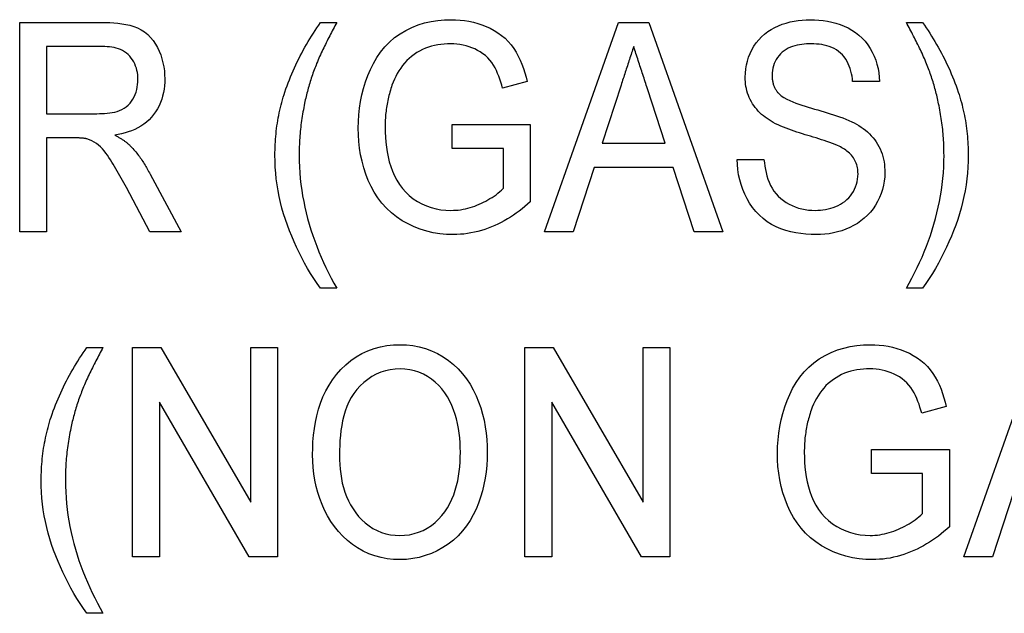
# Model space of a CAD drawing. Header units: millimetres. Extents: x 44 to 3730, y 84 to 339.
# Tile 11 of 15: x 337.18 to 344.23, y 321.34 to 325.59. Entities that reach past the tile are written whole.
import ezdxf

# ---------------------------------------------------------------- set-up
doc = ezdxf.new("R2010")
doc.units = ezdxf.units.MM
doc.layers.add('DETAIL', color=2, linetype='Continuous')

msp = doc.modelspace()

# ---------------------------------------------------------------- linework, layer by layer
at = {"layer": 'DETAIL'}
for p, q in [((337.1833, 325.5709), (337.7701, 325.5709)), ((337.1833, 324.0709), (337.1833, 325.5709)), ((339.3371, 325.5709), (339.4525, 325.5709)), ((340.9402, 324.0709), (341.4699, 325.5709)), ((341.4699, 325.5709), (341.6857, 325.5709)), ((341.6857, 325.5709), (342.2151, 324.0709)), ((343.5294, 325.5709), (343.6448, 325.5709)), ((337.3756, 325.3978), (337.3756, 324.917)), ((337.777, 325.3978), (337.3756, 325.3978)), ((340.8149, 325.1481), (340.6388, 325.0994)), ((343.3371, 325.1478), (343.1448, 325.1478)), ((341.4874, 325.122), (341.3519, 324.7055)), ((341.8032, 324.7055), (341.6761, 325.0958)), ((337.3756, 324.917), (337.7365, 324.917)), ((340.2794, 324.8401), (340.8371, 324.8401)), ((340.2794, 324.667), (340.2794, 324.8401)), ((340.8371, 324.8401), (340.8371, 324.2851)), ((337.5703, 324.744), (337.3756, 324.744)), ((337.3756, 324.744), (337.3756, 324.0709)), ((340.6448, 324.667), (340.2794, 324.667)), ((340.6448, 324.3828), (340.6448, 324.667)), ((341.3519, 324.7055), (341.8032, 324.7055)), ((342.3179, 324.5901), (342.5102, 324.5901)), ((341.2954, 324.5324), (341.1448, 324.0709)), ((341.8597, 324.5324), (341.2954, 324.5324)), ((342.0102, 324.0709), (341.8597, 324.5324)), ((338.1163, 324.4849), (338.338, 324.0709)), ((338.1145, 324.0709), (337.9468, 324.3876)), ((337.3756, 324.0709), (337.1833, 324.0709)), ((338.338, 324.0709), (338.1145, 324.0709)), ((341.1448, 324.0709), (340.9402, 324.0709)), ((342.2151, 324.0709), (342.0102, 324.0709)), ((339.4525, 323.667), (339.3371, 323.667)), ((343.6448, 323.667), (343.5294, 323.667)), ((337.664, 323.244), (337.7794, 323.244)), ((337.991, 323.244), (338.1941, 323.244)), ((337.991, 321.744), (337.991, 323.244)), ((338.1941, 323.244), (338.8371, 322.1367)), ((338.8371, 322.1367), (338.8371, 323.244)), ((338.8371, 323.244), (339.0294, 323.244)), ((339.0294, 323.244), (339.0294, 321.744)), ((340.7987, 323.244), (341.0018, 323.244)), ((340.7987, 321.744), (340.7987, 323.244)), ((341.0018, 323.244), (341.6448, 322.1367)), ((341.6448, 322.1367), (341.6448, 323.244)), ((341.6448, 323.244), (341.8371, 323.244)), ((341.8371, 323.244), (341.8371, 321.744)), ((343.9402, 321.744), (344.4699, 323.244)), ((338.8263, 321.744), (338.1833, 322.8515)), ((338.1833, 322.8515), (338.1833, 321.744)), ((341.634, 321.744), (340.991, 322.8515)), ((340.991, 322.8515), (340.991, 321.744)), ((343.8149, 322.8212), (343.6388, 322.7725)), ((343.2794, 322.5132), (343.8371, 322.5132)), ((343.2794, 322.3401), (343.2794, 322.5132)), ((343.8371, 322.5132), (343.8371, 321.9582)), ((343.6448, 322.3401), (343.2794, 322.3401)), ((343.6448, 322.0559), (343.6448, 322.3401)), ((344.2954, 322.2055), (344.1448, 321.744)), ((338.1833, 321.744), (337.991, 321.744)), ((339.0294, 321.744), (338.8263, 321.744)), ((340.991, 321.744), (340.7987, 321.744)), ((341.8371, 321.744), (341.634, 321.744)), ((344.1448, 321.744), (343.9402, 321.744)), ((337.7794, 321.3401), (337.664, 321.3401))]:
    msp.add_line(p, q, dxfattribs=at)
at = {"layer": 'DETAIL', "flags": 128}
for points in [[(337.7701, 325.5709), (337.7992, 325.5705), (337.8283, 325.5697), (337.8573, 325.5679), (337.8862, 325.5651), (337.9151, 325.5616), (337.9437, 325.5566), (337.972, 325.5501), (337.9999, 325.5418), (338.027, 325.5313), (338.0529, 325.5182), (338.0771, 325.502), (338.0994, 325.4834), (338.1196, 325.4625), (338.1381, 325.44), (338.1544, 325.4159), (338.1688, 325.3907), (338.1815, 325.3645), (338.1924, 325.3376), (338.2015, 325.31), (338.2089, 325.2818), (338.2147, 325.2533), (338.2186, 325.2245), (338.2207, 325.1955), (338.2217, 325.1664)], [(339.0811, 325.0718), (339.0888, 325.0939), (339.0967, 325.116), (339.1048, 325.138), (339.1132, 325.1599), (339.1219, 325.1817), (339.1309, 325.2034), (339.1402, 325.2249), (339.1498, 325.2463), (339.1597, 325.2676), (339.1699, 325.2887), (339.1804, 325.3096), (339.1911, 325.3305), (339.202, 325.3513), (339.2131, 325.3719), (339.2245, 325.3924), (339.2362, 325.4128), (339.2481, 325.433), (339.2603, 325.453), (339.2726, 325.473), (339.2851, 325.4928), (339.2979, 325.5125), (339.3108, 325.532), (339.3239, 325.5515), (339.3371, 325.5709)], [(339.4525, 325.5709), (339.4461, 325.5588), (339.4397, 325.5468), (339.4334, 325.5347), (339.427, 325.5226), (339.4207, 325.5105), (339.4145, 325.4983), (339.4082, 325.4862), (339.402, 325.4741), (339.3957, 325.4619), (339.3895, 325.4498), (339.3833, 325.4376), (339.3772, 325.4254), (339.3712, 325.4131), (339.3653, 325.4008), (339.3593, 325.3886), (339.3534, 325.3763), (339.3475, 325.364), (339.3416, 325.3517), (339.3357, 325.3393), (339.33, 325.3269), (339.3245, 325.3144), (339.3191, 325.3019), (339.3138, 325.2893), (339.3086, 325.2767)], [(339.6064, 324.8137), (339.6073, 324.8617), (339.6105, 324.9097), (339.6157, 324.9574), (339.623, 325.0049), (339.6326, 325.052), (339.6446, 325.0985), (339.6589, 325.1444), (339.6753, 325.1896), (339.694, 325.2339), (339.7152, 325.277), (339.7394, 325.3185), (339.7667, 325.3581), (339.7969, 325.3954), (339.8302, 325.43), (339.8666, 325.4614), (339.9058, 325.4893), (339.9472, 325.5136), (339.9904, 325.5346), (340.0352, 325.5522), (340.0811, 325.5664), (340.128, 325.577), (340.1754, 325.5844), (340.2233, 325.5887), (340.2713, 325.5901)], [(340.2713, 325.5901), (340.3034, 325.5892), (340.3354, 325.5873), (340.3672, 325.5839), (340.3989, 325.5787), (340.4302, 325.5721), (340.4612, 325.5639), (340.4917, 325.554), (340.5216, 325.5423), (340.5507, 325.5289), (340.5789, 325.5137), (340.6061, 325.4967), (340.6322, 325.478), (340.6567, 325.4573), (340.6795, 325.4348), (340.7005, 325.4105), (340.7194, 325.3846), (340.7363, 325.3574), (340.7517, 325.3292), (340.7655, 325.3003), (340.7779, 325.2708), (340.7889, 325.2407), (340.7985, 325.2101), (340.807, 325.1792), (340.8149, 325.1481)], [(342.3756, 325.1794), (342.3769, 325.2084), (342.3795, 325.2373), (342.3843, 325.266), (342.3912, 325.2942), (342.4002, 325.3218), (342.411, 325.3488), (342.4237, 325.3749), (342.4382, 325.4002), (342.4544, 325.4242), (342.4726, 325.4469), (342.4926, 325.468), (342.5143, 325.4873), (342.5375, 325.5048), (342.562, 325.5204), (342.5876, 325.5342), (342.614, 325.5464), (342.6411, 325.557), (342.6687, 325.5661), (342.6967, 325.5737), (342.7251, 325.5798), (342.7538, 325.5844), (342.7827, 325.5874), (342.8117, 325.5891), (342.8407, 325.5901)], [(342.8407, 325.5901), (342.8719, 325.5892), (342.9029, 325.5875), (342.9339, 325.5844), (342.9647, 325.5796), (342.9952, 325.5733), (343.0253, 325.5654), (343.0549, 325.5558), (343.0839, 325.5444), (343.1121, 325.5311), (343.1393, 325.5159), (343.1653, 325.4988), (343.1898, 325.4796), (343.2128, 325.4586), (343.2339, 325.4357), (343.253, 325.411), (343.27, 325.385), (343.2852, 325.3578), (343.2984, 325.3295), (343.3095, 325.3005), (343.3187, 325.2707), (343.3262, 325.2405), (343.3316, 325.2098), (343.335, 325.1789), (343.3371, 325.1478)], [(343.6743, 325.2737), (343.6691, 325.2865), (343.6637, 325.2992), (343.6582, 325.3118), (343.6526, 325.3244), (343.6469, 325.337), (343.6412, 325.3495), (343.6354, 325.362), (343.6294, 325.3744), (343.6234, 325.3868), (343.6173, 325.3992), (343.6113, 325.4115), (343.6052, 325.4239), (343.599, 325.4362), (343.5928, 325.4485), (343.5866, 325.4608), (343.5803, 325.4731), (343.574, 325.4854), (343.5678, 325.4976), (343.5615, 325.5099), (343.5551, 325.5221), (343.5488, 325.5343), (343.5423, 325.5465), (343.5359, 325.5587), (343.5294, 325.5709)], [(343.6448, 325.5709), (343.658, 325.5515), (343.6711, 325.532), (343.6841, 325.5125), (343.6968, 325.4928), (343.7094, 325.473), (343.7217, 325.453), (343.7338, 325.433), (343.7457, 325.4128), (343.7574, 325.3924), (343.7688, 325.3719), (343.78, 325.3513), (343.7909, 325.3305), (343.8015, 325.3096), (343.812, 325.2887), (343.8222, 325.2676), (343.8321, 325.2463), (343.8417, 325.2249), (343.851, 325.2034), (343.86, 325.1817), (343.8688, 325.1599), (343.8772, 325.138), (343.8853, 325.116), (343.8931, 325.0939), (343.9008, 325.0718)], [(338.0294, 325.1619), (338.029, 325.1783), (338.0278, 325.1946), (338.0256, 325.2109), (338.0227, 325.227), (338.0185, 325.2428), (338.0131, 325.2583), (338.007, 325.2735), (337.9997, 325.2882), (337.9912, 325.3022), (337.9818, 325.3156), (337.9715, 325.3283), (337.9601, 325.3402), (337.9477, 325.3509), (337.9343, 325.3603), (337.9202, 325.3686), (337.9054, 325.3756), (337.89, 325.3814), (337.8744, 325.3862), (337.8584, 325.39), (337.8423, 325.3929), (337.8261, 325.3952), (337.8098, 325.3968), (337.7934, 325.3976), (337.777, 325.3978)], [(340.2674, 325.417), (340.2444, 325.4163), (340.2214, 325.4151), (340.1985, 325.4131), (340.1757, 325.4099), (340.1531, 325.4057), (340.1308, 325.4002), (340.1088, 325.3934), (340.0872, 325.3853), (340.0661, 325.376), (340.0457, 325.3655), (340.0258, 325.354), (340.0065, 325.3414), (339.988, 325.3277), (339.9704, 325.3129), (339.9538, 325.2969), (339.9384, 325.2798), (339.924, 325.2619), (339.9105, 325.2432), (339.8978, 325.224), (339.8859, 325.2043), (339.875, 325.1841), (339.865, 325.1634), (339.856, 325.1422), (339.8476, 325.1208)], [(340.6388, 325.0994), (340.6329, 325.121), (340.6267, 325.1424), (340.6198, 325.1636), (340.6123, 325.1846), (340.6041, 325.2054), (340.5951, 325.2259), (340.5852, 325.2458), (340.5741, 325.2652), (340.5616, 325.2838), (340.5478, 325.3013), (340.5326, 325.3176), (340.516, 325.3327), (340.4985, 325.3465), (340.48, 325.3591), (340.4607, 325.3703), (340.4408, 325.3803), (340.4203, 325.3891), (340.3993, 325.3967), (340.3779, 325.4031), (340.3562, 325.4083), (340.3342, 325.4123), (340.312, 325.4149), (340.2897, 325.4163), (340.2674, 325.417)], [(341.5775, 325.3978), (341.5737, 325.3863), (341.57, 325.3748), (341.5662, 325.3633), (341.5624, 325.3519), (341.5586, 325.3404), (341.5549, 325.3289), (341.5511, 325.3174), (341.5473, 325.3059), (341.5435, 325.2944), (341.5398, 325.2829), (341.536, 325.2714), (341.5323, 325.2599), (341.5285, 325.2484), (341.5248, 325.2369), (341.521, 325.2255), (341.5173, 325.214), (341.5135, 325.2025), (341.5098, 325.191), (341.506, 325.1795), (341.5023, 325.168), (341.4986, 325.1565), (341.4948, 325.145), (341.4911, 325.1335), (341.4874, 325.122)], [(341.6761, 325.0958), (341.6719, 325.1084), (341.6678, 325.121), (341.6637, 325.1336), (341.6596, 325.1461), (341.6556, 325.1587), (341.6515, 325.1713), (341.6474, 325.1839), (341.6433, 325.1965), (341.6392, 325.2091), (341.635, 325.2217), (341.6308, 325.2342), (341.6266, 325.2468), (341.6224, 325.2593), (341.6183, 325.2719), (341.6143, 325.2845), (341.6103, 325.2971), (341.6063, 325.3097), (341.6022, 325.3223), (341.5981, 325.3349), (341.5939, 325.3475), (341.5898, 325.36), (341.5856, 325.3726), (341.5816, 325.3852), (341.5775, 325.3978)], [(342.8479, 325.417), (342.8311, 325.4168), (342.8142, 325.4162), (342.7974, 325.4149), (342.7806, 325.4129), (342.7639, 325.4104), (342.7473, 325.4073), (342.7309, 325.4032), (342.7147, 325.3984), (342.6989, 325.3926), (342.6835, 325.3856), (342.6687, 325.3774), (342.6546, 325.3681), (342.6414, 325.3576), (342.6293, 325.3458), (342.618, 325.3332), (342.6076, 325.32), (342.5983, 325.3059), (342.5902, 325.291), (342.5833, 325.2757), (342.5775, 325.2598), (342.5733, 325.2434), (342.5702, 325.2268), (342.5684, 325.2101), (342.5679, 325.1932)], [(343.1448, 325.1478), (343.1427, 325.1665), (343.1401, 325.1851), (343.1364, 325.2036), (343.132, 325.2219), (343.1266, 325.2399), (343.1203, 325.2577), (343.1129, 325.275), (343.1044, 325.2918), (343.0948, 325.3079), (343.084, 325.3234), (343.0719, 325.3378), (343.0586, 325.3511), (343.0441, 325.3631), (343.0287, 325.3739), (343.0124, 325.3833), (342.9953, 325.3913), (342.9777, 325.3979), (342.9597, 325.4034), (342.9414, 325.4079), (342.923, 325.4115), (342.9043, 325.414), (342.8856, 325.4156), (342.8668, 325.4165), (342.8479, 325.417)], [(339.3086, 325.2767), (339.3041, 325.2651), (339.2996, 325.2535), (339.2951, 325.2419), (339.2907, 325.2303), (339.2864, 325.2186), (339.2822, 325.2069), (339.2781, 325.1952), (339.2741, 325.1834), (339.2702, 325.1716), (339.2664, 325.1598), (339.2627, 325.1479), (339.259, 325.136), (339.2554, 325.1241), (339.252, 325.1122), (339.2485, 325.1002), (339.2452, 325.0883), (339.242, 325.0762), (339.2389, 325.0642), (339.2359, 325.0521), (339.233, 325.0401), (339.2302, 325.0279), (339.2275, 325.0158), (339.2247, 325.0037), (339.222, 324.9916)], [(343.7599, 324.9885), (343.7572, 325.0007), (343.7546, 325.0128), (343.7519, 325.0249), (343.7491, 325.037), (343.7462, 325.0491), (343.7433, 325.0612), (343.7403, 325.0732), (343.7371, 325.0853), (343.7339, 325.0973), (343.7305, 325.1092), (343.7271, 325.1211), (343.7235, 325.1331), (343.7199, 325.1449), (343.7162, 325.1568), (343.7124, 325.1686), (343.7085, 325.1804), (343.7045, 325.1922), (343.7004, 325.2039), (343.6962, 325.2156), (343.6919, 325.2272), (343.6875, 325.2389), (343.6831, 325.2505), (343.6787, 325.2621), (343.6743, 325.2737)], [(337.7365, 324.917), (337.7548, 324.9174), (337.773, 324.9179), (337.7913, 324.9189), (337.8095, 324.9204), (337.8277, 324.9225), (337.8458, 324.9253), (337.8637, 324.9289), (337.8814, 324.9335), (337.8987, 324.9395), (337.9154, 324.9469), (337.9313, 324.956), (337.9464, 324.9664), (337.9603, 324.9783), (337.9728, 324.9917), (337.9839, 325.0063), (337.9937, 325.0217), (338.0022, 325.0379), (338.0095, 325.0547), (338.0157, 325.0719), (338.0208, 325.0894), (338.0247, 325.1073), (338.0274, 325.1254), (338.0288, 325.1436), (338.0294, 325.1619)], [(338.2217, 325.1664), (338.221, 325.1416), (338.2194, 325.1169), (338.2166, 325.0923), (338.2122, 325.0679), (338.2065, 325.0437), (338.1994, 325.02), (338.1908, 324.9967), (338.1807, 324.974), (338.1692, 324.9521), (338.1562, 324.931), (338.142, 324.9107), (338.1264, 324.8914), (338.1093, 324.8734), (338.091, 324.8567), (338.0713, 324.8415), (338.0506, 324.8279), (338.0292, 324.8154), (338.007, 324.8044), (337.9842, 324.7947), (337.9608, 324.7863), (337.9371, 324.779), (337.9131, 324.7729), (337.8888, 324.7678), (337.8645, 324.7632)], [(342.5751, 324.8551), (342.5608, 324.8637), (342.5466, 324.8725), (342.5326, 324.8817), (342.519, 324.8913), (342.5058, 324.9016), (342.4931, 324.9124), (342.4809, 324.9238), (342.4692, 324.9358), (342.4581, 324.9483), (342.4476, 324.9613), (342.4377, 324.9747), (342.4284, 324.9887), (342.4199, 325.003), (342.4121, 325.0178), (342.4051, 325.033), (342.3988, 325.0485), (342.3932, 325.0642), (342.3883, 325.0802), (342.3842, 325.0964), (342.381, 325.1128), (342.3786, 325.1293), (342.3771, 325.146), (342.3762, 325.1626), (342.3756, 325.1794)], [(342.5679, 325.1932), (342.5682, 325.1872), (342.5685, 325.1812), (342.5688, 325.1752), (342.5693, 325.1692), (342.5698, 325.1632), (342.5705, 325.1573), (342.5714, 325.1513), (342.5725, 325.1454), (342.5738, 325.1396), (342.5753, 325.1337), (342.5769, 325.128), (342.5788, 325.1222), (342.5808, 325.1166), (342.583, 325.111), (342.5854, 325.1054), (342.588, 325.1), (342.5909, 325.0947), (342.5939, 325.0895), (342.5971, 325.0845), (342.6005, 325.0796), (342.6041, 325.0748), (342.6078, 325.07), (342.6116, 325.0653), (342.6154, 325.0607)], [(339.8476, 325.1208), (339.8437, 325.1087), (339.8399, 325.0966), (339.8361, 325.0845), (339.8324, 325.0723), (339.8289, 325.0601), (339.8256, 325.0478), (339.8226, 325.0355), (339.8198, 325.0232), (339.8172, 325.0107), (339.8147, 324.9983), (339.8125, 324.9858), (339.8104, 324.9732), (339.8085, 324.9607), (339.8067, 324.9481), (339.8051, 324.9355), (339.8037, 324.9229), (339.8024, 324.9102), (339.8014, 324.8976), (339.8006, 324.8849), (339.8, 324.8723), (339.7996, 324.8596), (339.7992, 324.8469), (339.7989, 324.8342), (339.7987, 324.8215)], [(339.0102, 324.6199), (339.0105, 324.639), (339.0108, 324.6581), (339.0114, 324.6773), (339.0122, 324.6964), (339.0133, 324.7155), (339.0146, 324.7346), (339.0161, 324.7537), (339.0179, 324.7727), (339.0199, 324.7918), (339.0222, 324.8108), (339.0248, 324.8297), (339.0276, 324.8487), (339.0307, 324.8676), (339.034, 324.8864), (339.0375, 324.9052), (339.0414, 324.924), (339.0455, 324.9427), (339.0499, 324.9613), (339.0545, 324.9799), (339.0593, 324.9984), (339.0644, 325.0168), (339.0698, 325.0352), (339.0754, 325.0535), (339.0811, 325.0718)], [(342.6154, 325.0607), (342.6329, 325.045), (342.6524, 325.0319), (342.6729, 325.0205), (342.6941, 325.0104), (342.7158, 325.0013), (342.7377, 324.9928), (342.7597, 324.9847), (342.782, 324.9771), (342.8044, 324.97), (342.8269, 324.9633), (342.8495, 324.9568), (342.8721, 324.9505), (342.8947, 324.944), (342.9172, 324.9375), (342.9397, 324.9308), (342.9623, 324.9241), (342.9847, 324.9172), (343.007, 324.9099), (343.0293, 324.9024), (343.0515, 324.8948), (343.0736, 324.8867), (343.0954, 324.878), (343.1171, 324.8691), (343.1385, 324.8593)], [(343.9008, 325.0718), (343.9065, 325.0535), (343.9121, 325.0352), (343.9175, 325.0168), (343.9226, 324.9984), (343.9275, 324.9799), (343.932, 324.9613), (343.9364, 324.9427), (343.9406, 324.924), (343.9444, 324.9052), (343.948, 324.8864), (343.9513, 324.8676), (343.9543, 324.8487), (343.9572, 324.8297), (343.9597, 324.8108), (343.9621, 324.7918), (343.9641, 324.7727), (343.9658, 324.7537), (343.9674, 324.7346), (343.9687, 324.7155), (343.9698, 324.6964), (343.9706, 324.6773), (343.9711, 324.6581), (343.9715, 324.639), (343.9717, 324.6199)], [(339.222, 324.9916), (339.2191, 324.9762), (339.2162, 324.9608), (339.2133, 324.9455), (339.2105, 324.9301), (339.2079, 324.9147), (339.2053, 324.8993), (339.2029, 324.8838), (339.2006, 324.8683), (339.1985, 324.8528), (339.1965, 324.8373), (339.1947, 324.8218), (339.193, 324.8063), (339.1914, 324.7907), (339.19, 324.7751), (339.1887, 324.7595), (339.1875, 324.7439), (339.1865, 324.7283), (339.1857, 324.7127), (339.185, 324.6971), (339.1845, 324.6815), (339.1841, 324.6659), (339.1838, 324.6502), (339.1835, 324.6346), (339.1833, 324.619)], [(343.7987, 324.619), (343.7984, 324.6345), (343.7982, 324.65), (343.7978, 324.6655), (343.7974, 324.681), (343.7969, 324.6965), (343.7963, 324.712), (343.7954, 324.7275), (343.7944, 324.743), (343.7933, 324.7584), (343.792, 324.7739), (343.7906, 324.7893), (343.789, 324.8048), (343.7873, 324.8202), (343.7855, 324.8356), (343.7835, 324.851), (343.7813, 324.8663), (343.7791, 324.8817), (343.7767, 324.897), (343.7741, 324.9123), (343.7714, 324.9276), (343.7686, 324.9428), (343.7658, 324.9581), (343.7628, 324.9733), (343.7599, 324.9885)], [(340.286, 324.0516), (340.2381, 324.0531), (340.1904, 324.0576), (340.1431, 324.0651), (340.0964, 324.0758), (340.0506, 324.0898), (340.0059, 324.1073), (339.9626, 324.1278), (339.9208, 324.1512), (339.8809, 324.1777), (339.8433, 324.2074), (339.8083, 324.2402), (339.7763, 324.2758), (339.7471, 324.3138), (339.7211, 324.3541), (339.6982, 324.3962), (339.678, 324.4396), (339.6606, 324.4843), (339.6456, 324.5298), (339.6332, 324.5761), (339.6232, 324.623), (339.6157, 324.6703), (339.6104, 324.7179), (339.6073, 324.7658), (339.6064, 324.8137)], [(339.7987, 324.8215), (339.7992, 324.7857), (339.8006, 324.7499), (339.8033, 324.7142), (339.8074, 324.6786), (339.8126, 324.6432), (339.8195, 324.6081), (339.8281, 324.5733), (339.8385, 324.539), (339.8508, 324.5054), (339.8652, 324.4726), (339.8818, 324.4409), (339.9008, 324.4106), (339.9221, 324.3818), (339.9458, 324.355), (339.9719, 324.3304), (340.0004, 324.3087), (340.0305, 324.2894), (340.0621, 324.2725), (340.0949, 324.2581), (340.1287, 324.2461), (340.1632, 324.2366), (340.1984, 324.2298), (340.234, 324.2263), (340.2698, 324.2247)], [(343.0375, 324.689), (343.0188, 324.6972), (342.9996, 324.7045), (342.9804, 324.7116), (342.961, 324.7183), (342.9415, 324.7246), (342.922, 324.7309), (342.9024, 324.7372), (342.8829, 324.7433), (342.8633, 324.7493), (342.8436, 324.7551), (342.824, 324.761), (342.8043, 324.7669), (342.7847, 324.7729), (342.7651, 324.779), (342.7456, 324.7852), (342.7261, 324.7916), (342.7067, 324.7983), (342.6874, 324.8052), (342.6682, 324.8125), (342.6492, 324.8201), (342.6304, 324.8282), (342.6116, 324.8365), (342.5932, 324.8454), (342.5751, 324.8551)], [(343.1385, 324.8593), (343.1556, 324.8507), (343.1724, 324.8415), (343.1888, 324.8316), (343.2048, 324.8212), (343.2205, 324.8101), (343.2356, 324.7984), (343.2503, 324.7861), (343.2645, 324.7733), (343.2779, 324.7596), (343.2905, 324.7452), (343.3025, 324.7302), (343.3135, 324.7146), (343.3237, 324.6984), (343.333, 324.6816), (343.3414, 324.6644), (343.3488, 324.6467), (343.3553, 324.6287), (343.3609, 324.6103), (343.3656, 324.5917), (343.3693, 324.5729), (343.3721, 324.554), (343.3738, 324.5349), (343.3749, 324.5158), (343.3756, 324.4967)], [(337.6637, 324.737), (337.6599, 324.7378), (337.6561, 324.7385), (337.6522, 324.7392), (337.6484, 324.7399), (337.6445, 324.7404), (337.6406, 324.7409), (337.6367, 324.7413), (337.6328, 324.7416), (337.6289, 324.7419), (337.625, 324.7422), (337.6211, 324.7425), (337.6172, 324.7428), (337.6133, 324.743), (337.6094, 324.7433), (337.6055, 324.7434), (337.6016, 324.7436), (337.5977, 324.7437), (337.5938, 324.7438), (337.5899, 324.7439), (337.586, 324.7439), (337.582, 324.744), (337.5781, 324.744), (337.5742, 324.744), (337.5703, 324.744)], [(337.9468, 324.3876), (337.9377, 324.4045), (337.9285, 324.4214), (337.9193, 324.4383), (337.91, 324.4551), (337.9007, 324.4718), (337.8912, 324.4886), (337.8816, 324.5052), (337.872, 324.5218), (337.8622, 324.5384), (337.8523, 324.5548), (337.8423, 324.5712), (337.8321, 324.5875), (337.8216, 324.6036), (337.8107, 324.6195), (337.7993, 324.635), (337.7874, 324.65), (337.7751, 324.6648), (337.7621, 324.679), (337.748, 324.6919), (337.7327, 324.7037), (337.7166, 324.7142), (337.6996, 324.7231), (337.6819, 324.7305), (337.6637, 324.737)], [(337.8645, 324.7632), (337.8693, 324.7606), (337.8741, 324.7581), (337.8789, 324.7555), (337.8836, 324.7529), (337.8884, 324.7503), (337.8931, 324.7476), (337.8978, 324.7449), (337.9025, 324.7421), (337.9071, 324.7392), (337.9117, 324.7364), (337.9163, 324.7334), (337.9208, 324.7304), (337.9254, 324.7274), (337.9299, 324.7244), (337.9343, 324.7212), (337.9387, 324.7181), (337.9431, 324.7148), (337.9474, 324.7115), (337.9517, 324.7082), (337.9558, 324.7047), (337.9599, 324.7011), (337.964, 324.6975), (337.968, 324.6938), (337.972, 324.6902)], [(337.972, 324.6902), (337.9792, 324.6825), (337.9864, 324.6748), (337.9935, 324.6671), (338.0005, 324.6593), (338.0074, 324.6514), (338.0142, 324.6434), (338.0208, 324.6353), (338.0273, 324.627), (338.0336, 324.6187), (338.0399, 324.6102), (338.046, 324.6017), (338.052, 324.5931), (338.0579, 324.5844), (338.0637, 324.5757), (338.0693, 324.5668), (338.0749, 324.5579), (338.0803, 324.549), (338.0857, 324.5399), (338.0909, 324.5309), (338.0961, 324.5217), (338.1012, 324.5126), (338.1062, 324.5034), (338.1113, 324.4942), (338.1163, 324.4849)], [(343.1833, 324.4864), (343.1829, 324.4975), (343.1822, 324.5086), (343.1811, 324.5196), (343.1793, 324.5305), (343.1768, 324.5413), (343.1737, 324.552), (343.1701, 324.5624), (343.1659, 324.5727), (343.1612, 324.5827), (343.1559, 324.5924), (343.15, 324.6018), (343.1435, 324.6108), (343.1365, 324.6194), (343.129, 324.6276), (343.1211, 324.6353), (343.1128, 324.6426), (343.1041, 324.6495), (343.0952, 324.6562), (343.0861, 324.6624), (343.0767, 324.6683), (343.0671, 324.6738), (343.0574, 324.6791), (343.0475, 324.6841), (343.0375, 324.689)], [(339.3371, 323.667), (339.3123, 323.7017), (339.2884, 323.737), (339.2655, 323.773), (339.2436, 323.8097), (339.2226, 323.8468), (339.2024, 323.8843), (339.1831, 323.9224), (339.1648, 323.9609), (339.1473, 323.9998), (339.1306, 324.0391), (339.1146, 324.0786), (339.0994, 324.1185), (339.0852, 324.1587), (339.0723, 324.1994), (339.0605, 324.2404), (339.0498, 324.2817), (339.0405, 324.3233), (339.0324, 324.3652), (339.0255, 324.4073), (339.02, 324.4496), (339.0158, 324.492), (339.0127, 324.5346), (339.0109, 324.5772), (339.0102, 324.6199)], [(339.1833, 324.619), (339.1842, 324.5773), (339.1856, 324.5356), (339.1879, 324.494), (339.1914, 324.4525), (339.196, 324.411), (339.2017, 324.3697), (339.2083, 324.3286), (339.2159, 324.2876), (339.2244, 324.2468), (339.2338, 324.2062), (339.2442, 324.1658), (339.2555, 324.1256), (339.2677, 324.0858), (339.2807, 324.0462), (339.2945, 324.0068), (339.3091, 323.9678), (339.3246, 323.9291), (339.3407, 323.8907), (339.3576, 323.8525), (339.3753, 323.8148), (339.3938, 323.7774), (339.4129, 323.7404), (339.4326, 323.7037), (339.4525, 323.667)], [(342.8843, 324.0516), (342.8475, 324.0523), (342.8108, 324.0544), (342.7742, 324.0583), (342.7378, 324.0637), (342.7018, 324.0711), (342.6663, 324.0808), (342.6315, 324.0927), (342.5977, 324.1072), (342.5651, 324.1241), (342.5339, 324.1437), (342.5045, 324.1657), (342.477, 324.1901), (342.4516, 324.2168), (342.4284, 324.2453), (342.4075, 324.2756), (342.3891, 324.3074), (342.3727, 324.3404), (342.3584, 324.3742), (342.3465, 324.409), (342.3366, 324.4444), (342.3289, 324.4804), (342.3233, 324.5168), (342.3195, 324.5534), (342.3179, 324.5901)], [(342.5102, 324.5901), (342.5131, 324.5662), (342.5163, 324.5423), (342.5203, 324.5186), (342.5253, 324.495), (342.5313, 324.4717), (342.5385, 324.4487), (342.547, 324.4261), (342.5569, 324.4041), (342.5684, 324.383), (342.5815, 324.3627), (342.5963, 324.3437), (342.6127, 324.326), (342.6305, 324.3098), (342.6496, 324.295), (342.6696, 324.2816), (342.6904, 324.2695), (342.712, 324.2587), (342.7342, 324.2494), (342.757, 324.2416), (342.7803, 324.2353), (342.8039, 324.2306), (342.8278, 324.2274), (342.8518, 324.2257), (342.8759, 324.2247)], [(343.5294, 323.667), (343.5494, 323.7037), (343.569, 323.7404), (343.5882, 323.7774), (343.6066, 323.8148), (343.6243, 323.8525), (343.6412, 323.8907), (343.6574, 323.9291), (343.6728, 323.9678), (343.6874, 324.0068), (343.7013, 324.0462), (343.7143, 324.0858), (343.7265, 324.1256), (343.7377, 324.1658), (343.7481, 324.2062), (343.7576, 324.2468), (343.7661, 324.2876), (343.7736, 324.3286), (343.7802, 324.3697), (343.7859, 324.411), (343.7906, 324.4525), (343.7941, 324.494), (343.7963, 324.5356), (343.7977, 324.5773), (343.7987, 324.619)], [(343.9717, 324.6199), (343.971, 324.5772), (343.9693, 324.5346), (343.9662, 324.4921), (343.9617, 324.4496), (343.9562, 324.4073), (343.9495, 324.3652), (343.9413, 324.3234), (343.9319, 324.2818), (343.9214, 324.2404), (343.9096, 324.1994), (343.8965, 324.1588), (343.8823, 324.1186), (343.8671, 324.0788), (343.8511, 324.0392), (343.8343, 324), (343.8167, 323.9612), (343.7983, 323.9227), (343.7791, 323.8846), (343.7589, 323.847), (343.7379, 323.8099), (343.716, 323.7733), (343.6933, 323.7372), (343.6695, 323.7018), (343.6448, 323.667)], [(342.8759, 324.2247), (342.8947, 324.2252), (342.9136, 324.2262), (342.9323, 324.2281), (342.9509, 324.231), (342.9694, 324.2349), (342.9876, 324.2396), (343.0056, 324.2453), (343.0232, 324.2521), (343.0403, 324.2599), (343.057, 324.2688), (343.073, 324.2786), (343.0884, 324.2896), (343.1029, 324.3016), (343.1164, 324.3147), (343.1288, 324.3289), (343.1399, 324.3442), (343.1497, 324.3603), (343.1583, 324.3771), (343.1657, 324.3944), (343.1719, 324.4122), (343.1769, 324.4304), (343.1805, 324.4489), (343.1824, 324.4676), (343.1833, 324.4864)], [(343.3756, 324.4967), (343.3742, 324.4658), (343.3713, 324.435), (343.366, 324.4046), (343.3584, 324.3746), (343.3488, 324.3453), (343.3372, 324.3166), (343.3236, 324.2888), (343.3082, 324.262), (343.291, 324.2364), (343.2718, 324.2121), (343.2508, 324.1895), (343.2281, 324.1685), (343.204, 324.1492), (343.1785, 324.1317), (343.1519, 324.1159), (343.1243, 324.1019), (343.096, 324.0897), (343.0669, 324.0792), (343.0373, 324.0704), (343.0072, 324.0634), (342.9767, 324.0581), (342.946, 324.0546), (342.9152, 324.0527), (342.8843, 324.0516)], [(340.2698, 324.2247), (340.2872, 324.2253), (340.3045, 324.2261), (340.3218, 324.2274), (340.339, 324.2296), (340.3562, 324.2325), (340.3732, 324.236), (340.3901, 324.2401), (340.4068, 324.2447), (340.4234, 324.2498), (340.4398, 324.2556), (340.4559, 324.2619), (340.4718, 324.2689), (340.4876, 324.2762), (340.5032, 324.2838), (340.5186, 324.2918), (340.5338, 324.3002), (340.5488, 324.3089), (340.5636, 324.3179), (340.5782, 324.3274), (340.5924, 324.3373), (340.6063, 324.3478), (340.6196, 324.359), (340.6323, 324.3707), (340.6448, 324.3828)], [(340.8371, 324.2851), (340.8178, 324.2685), (340.7983, 324.252), (340.7785, 324.2359), (340.7583, 324.2203), (340.7377, 324.2053), (340.7166, 324.1908), (340.6953, 324.1768), (340.6736, 324.1634), (340.6516, 324.1505), (340.6291, 324.1383), (340.6063, 324.1269), (340.5832, 324.1162), (340.5597, 324.1062), (340.5359, 324.097), (340.5118, 324.0885), (340.4874, 324.0809), (340.4628, 324.0741), (340.438, 324.0682), (340.413, 324.0631), (340.3878, 324.0588), (340.3625, 324.0557), (340.3371, 324.0536), (340.3116, 324.0524), (340.286, 324.0516)], [(337.408, 322.7449), (337.4158, 322.767), (337.4236, 322.7891), (337.4317, 322.8111), (337.4401, 322.833), (337.4488, 322.8548), (337.4579, 322.8764), (337.4671, 322.898), (337.4767, 322.9194), (337.4866, 322.9406), (337.4968, 322.9617), (337.5073, 322.9827), (337.518, 323.0036), (337.5289, 323.0244), (337.54, 323.045), (337.5514, 323.0655), (337.5631, 323.0858), (337.5751, 323.106), (337.5872, 323.1261), (337.5995, 323.1461), (337.612, 323.1659), (337.6248, 323.1856), (337.6377, 323.2051), (337.6509, 323.2246), (337.664, 323.244)], [(337.7794, 323.244), (337.773, 323.2319), (337.7667, 323.2198), (337.7603, 323.2078), (337.754, 323.1957), (337.7477, 323.1835), (337.7414, 323.1714), (337.7352, 323.1593), (337.7289, 323.1471), (337.7227, 323.135), (337.7164, 323.1229), (337.7102, 323.1107), (337.7042, 323.0985), (337.6982, 323.0862), (337.6922, 323.0739), (337.6863, 323.0616), (337.6803, 323.0493), (337.6744, 323.037), (337.6685, 323.0247), (337.6626, 323.0124), (337.6569, 323), (337.6514, 322.9875), (337.646, 322.975), (337.6407, 322.9624), (337.6355, 322.9498)], [(339.2794, 322.4741), (339.2804, 322.5213), (339.2824, 322.5684), (339.2862, 322.6155), (339.2921, 322.6623), (339.3, 322.7088), (339.3099, 322.755), (339.322, 322.8006), (339.3367, 322.8454), (339.354, 322.8893), (339.3741, 322.9321), (339.3972, 322.9732), (339.423, 323.0127), (339.4515, 323.0503), (339.4828, 323.0857), (339.5166, 323.1186), (339.5527, 323.149), (339.5912, 323.1763), (339.6321, 323.1999), (339.6749, 323.2198), (339.7192, 323.2359), (339.7648, 323.2481), (339.8112, 323.2567), (339.8582, 323.2614), (339.9053, 323.2632)], [(339.9053, 323.2632), (339.9517, 323.2616), (339.9977, 323.2566), (340.0432, 323.2477), (340.0879, 323.2352), (340.1314, 323.2192), (340.1734, 323.1997), (340.2137, 323.1767), (340.2519, 323.1505), (340.2881, 323.1215), (340.3219, 323.0898), (340.3529, 323.0554), (340.3814, 323.0187), (340.407, 322.9801), (340.4299, 322.9398), (340.4501, 322.8981), (340.4677, 322.8552), (340.483, 322.8115), (340.4959, 322.7669), (340.5067, 322.7218), (340.5151, 322.6762), (340.5214, 322.6303), (340.526, 322.5842), (340.5285, 322.5379), (340.5294, 322.4916)], [(342.6064, 322.4867), (342.6073, 322.5348), (342.6105, 322.5827), (342.6157, 322.6305), (342.623, 322.678), (342.6326, 322.7251), (342.6446, 322.7716), (342.6589, 322.8175), (342.6753, 322.8627), (342.694, 322.907), (342.7153, 322.95), (342.7394, 322.9916), (342.7667, 323.0312), (342.7969, 323.0685), (342.8302, 323.1031), (342.8666, 323.1345), (342.9058, 323.1624), (342.9472, 323.1867), (342.9904, 323.2077), (343.0352, 323.2253), (343.0811, 323.2395), (343.128, 323.25), (343.1754, 323.2575), (343.2233, 323.2617), (343.2713, 323.2632)], [(343.2713, 323.2632), (343.3034, 323.2622), (343.3354, 323.2604), (343.3672, 323.257), (343.3989, 323.2518), (343.4302, 323.2451), (343.4612, 323.2369), (343.4917, 323.227), (343.5216, 323.2154), (343.5507, 323.2019), (343.5789, 323.1867), (343.6061, 323.1698), (343.6322, 323.151), (343.6567, 323.1304), (343.6795, 323.1079), (343.7005, 323.0836), (343.7194, 323.0577), (343.7363, 323.0305), (343.7517, 323.0023), (343.7655, 322.9734), (343.7779, 322.9439), (343.7889, 322.9137), (343.7985, 322.8832), (343.807, 322.8522), (343.8149, 322.8212)], [(339.9062, 323.0901), (339.8708, 323.0887), (339.8356, 323.0842), (339.8009, 323.0764), (339.7672, 323.0655), (339.7346, 323.0515), (339.7033, 323.0346), (339.6739, 323.0148), (339.6461, 322.9928), (339.6199, 322.9688), (339.5958, 322.9428), (339.5739, 322.9148), (339.5548, 322.8849), (339.5385, 322.8534), (339.5245, 322.8207), (339.5127, 322.7873), (339.5027, 322.7532), (339.4945, 322.7187), (339.4878, 322.6838), (339.4826, 322.6487), (339.4785, 322.6135), (339.4754, 322.5781), (339.4734, 322.5427), (339.4723, 322.5072), (339.4717, 322.4717)], [(340.3371, 322.4931), (340.3363, 322.5274), (340.335, 322.5617), (340.3325, 322.596), (340.3287, 322.6301), (340.3235, 322.6641), (340.3171, 322.6979), (340.3093, 322.7313), (340.2999, 322.7644), (340.2889, 322.7969), (340.2762, 322.8288), (340.2616, 322.8599), (340.2449, 322.89), (340.2263, 322.9188), (340.2056, 322.9463), (340.1828, 322.9719), (340.1578, 322.9955), (340.1311, 323.017), (340.1025, 323.0362), (340.0724, 323.0526), (340.0408, 323.0661), (340.0081, 323.0766), (339.9746, 323.0843), (339.9406, 323.0887), (339.9062, 323.0901)], [(343.2674, 323.0901), (343.2444, 323.0894), (343.2214, 323.0882), (343.1985, 323.0861), (343.1757, 323.083), (343.1531, 323.0787), (343.1308, 323.0732), (343.1088, 323.0665), (343.0872, 323.0584), (343.0661, 323.0491), (343.0457, 323.0386), (343.0258, 323.027), (343.0065, 323.0145), (342.988, 323.0008), (342.9704, 322.986), (342.9538, 322.97), (342.9384, 322.9529), (342.924, 322.9349), (342.9105, 322.9163), (342.8978, 322.8971), (342.8859, 322.8774), (342.875, 322.8572), (342.865, 322.8364), (342.856, 322.8153), (342.8476, 322.7938)], [(343.6388, 322.7725), (343.6329, 322.794), (343.6267, 322.8155), (343.6198, 322.8367), (343.6123, 322.8577), (343.6041, 322.8785), (343.5951, 322.8989), (343.5852, 322.9189), (343.5741, 322.9383), (343.5616, 322.9568), (343.5478, 322.9744), (343.5326, 322.9907), (343.5161, 323.0057), (343.4985, 323.0196), (343.48, 323.0321), (343.4607, 323.0434), (343.4408, 323.0534), (343.4203, 323.0622), (343.3993, 323.0698), (343.3779, 323.0762), (343.3562, 323.0814), (343.3342, 323.0853), (343.312, 323.088), (343.2897, 323.0894), (343.2674, 323.0901)], [(337.6355, 322.9498), (337.631, 322.9382), (337.6265, 322.9266), (337.6221, 322.915), (337.6177, 322.9034), (337.6133, 322.8917), (337.6091, 322.88), (337.605, 322.8683), (337.601, 322.8565), (337.5971, 322.8447), (337.5933, 322.8329), (337.5896, 322.821), (337.5859, 322.8091), (337.5824, 322.7972), (337.5789, 322.7853), (337.5755, 322.7733), (337.5722, 322.7613), (337.5689, 322.7493), (337.5658, 322.7373), (337.5629, 322.7252), (337.56, 322.7131), (337.5572, 322.701), (337.5544, 322.6889), (337.5517, 322.6768), (337.549, 322.6646)], [(342.8476, 322.7938), (342.8437, 322.7818), (342.8399, 322.7697), (342.8361, 322.7575), (342.8324, 322.7454), (342.8289, 322.7332), (342.8256, 322.7209), (342.8226, 322.7086), (342.8198, 322.6962), (342.8172, 322.6838), (342.8147, 322.6713), (342.8125, 322.6588), (342.8104, 322.6463), (342.8085, 322.6337), (342.8067, 322.6212), (342.8051, 322.6086), (342.8037, 322.596), (342.8024, 322.5833), (342.8014, 322.5707), (342.8006, 322.558), (342.8, 322.5453), (342.7996, 322.5326), (342.7992, 322.52), (342.7989, 322.5073), (342.7987, 322.4946)], [(337.3371, 322.2929), (337.3374, 322.3121), (337.3377, 322.3312), (337.3383, 322.3503), (337.3391, 322.3695), (337.3402, 322.3886), (337.3415, 322.4077), (337.343, 322.4268), (337.3448, 322.4458), (337.3468, 322.4648), (337.3491, 322.4838), (337.3517, 322.5028), (337.3545, 322.5217), (337.3576, 322.5406), (337.3609, 322.5595), (337.3645, 322.5783), (337.3683, 322.597), (337.3724, 322.6157), (337.3768, 322.6344), (337.3814, 322.653), (337.3863, 322.6715), (337.3914, 322.6899), (337.3967, 322.7083), (337.4023, 322.7266), (337.408, 322.7449)], [(337.549, 322.6646), (337.546, 322.6493), (337.5431, 322.6339), (337.5403, 322.6185), (337.5375, 322.6032), (337.5348, 322.5877), (337.5322, 322.5723), (337.5298, 322.5569), (337.5275, 322.5414), (337.5254, 322.5259), (337.5234, 322.5104), (337.5216, 322.4949), (337.5199, 322.4793), (337.5183, 322.4638), (337.5169, 322.4482), (337.5156, 322.4326), (337.5144, 322.417), (337.5134, 322.4014), (337.5126, 322.3858), (337.512, 322.3702), (337.5114, 322.3546), (337.511, 322.3389), (337.5107, 322.3233), (337.5104, 322.3077), (337.5102, 322.292)], [(339.9044, 321.7247), (339.859, 321.7262), (339.8139, 321.7311), (339.7692, 321.7397), (339.7253, 321.7513), (339.6827, 321.767), (339.6414, 321.7859), (339.6019, 321.8083), (339.5642, 321.8336), (339.5285, 321.8618), (339.4949, 321.8924), (339.4638, 321.9255), (339.4354, 321.961), (339.4094, 321.9982), (339.3862, 322.0372), (339.3656, 322.0777), (339.3475, 322.1194), (339.3315, 322.1619), (339.3175, 322.2051), (339.3057, 322.249), (339.2961, 322.2934), (339.2888, 322.3383), (339.2837, 322.3834), (339.2805, 322.4287), (339.2794, 322.4741)], [(339.4717, 322.4717), (339.4723, 322.4382), (339.4737, 322.4048), (339.4765, 322.3714), (339.4806, 322.3381), (339.4858, 322.3051), (339.4924, 322.2722), (339.5005, 322.2397), (339.5104, 322.2077), (339.5222, 322.1764), (339.5359, 322.1458), (339.5514, 322.1161), (339.5688, 322.0875), (339.5881, 322.0601), (339.6093, 322.0342), (339.6323, 322.0098), (339.6569, 321.987), (339.6833, 321.9665), (339.7114, 321.9483), (339.741, 321.9326), (339.772, 321.9198), (339.804, 321.91), (339.8368, 321.903), (339.8701, 321.8992), (339.9035, 321.8978)], [(339.9035, 321.8978), (339.9379, 321.8992), (339.9721, 321.9031), (340.0058, 321.9104), (340.0387, 321.9207), (340.0705, 321.9339), (340.1007, 321.9502), (340.1295, 321.9692), (340.1565, 321.9905), (340.1815, 322.0143), (340.2046, 322.0398), (340.2257, 322.067), (340.2449, 322.0956), (340.262, 322.1255), (340.2769, 322.1565), (340.2897, 322.1885), (340.3008, 322.2211), (340.3102, 322.2542), (340.318, 322.2877), (340.3243, 322.3216), (340.3292, 322.3556), (340.3329, 322.3899), (340.3353, 322.4242), (340.3366, 322.4586), (340.3371, 322.4931)], [(340.5294, 322.4916), (340.5286, 322.4453), (340.5259, 322.3992), (340.5213, 322.3532), (340.5147, 322.3075), (340.5062, 322.2621), (340.4955, 322.2171), (340.4824, 322.1728), (340.467, 322.1292), (340.4491, 322.0866), (340.429, 322.0451), (340.4062, 322.0049), (340.3807, 321.9663), (340.3522, 321.93), (340.3212, 321.8957), (340.2872, 321.8644), (340.2508, 321.8359), (340.2122, 321.8106), (340.1717, 321.7882), (340.1297, 321.7691), (340.0864, 321.753), (340.0419, 321.7405), (339.9965, 321.7317), (339.9506, 321.7265), (339.9044, 321.7247)], [(343.286, 321.7247), (343.2381, 321.7262), (343.1904, 321.7307), (343.1431, 321.7382), (343.0964, 321.7489), (343.0506, 321.7629), (343.0059, 321.7803), (342.9626, 321.8009), (342.9208, 321.8243), (342.8809, 321.8507), (342.8433, 321.8805), (342.8083, 321.9132), (342.7763, 321.9489), (342.7471, 321.9869), (342.7211, 322.0271), (342.6982, 322.0692), (342.678, 322.1127), (342.6606, 322.1574), (342.6456, 322.2029), (342.6332, 322.2492), (342.6232, 322.296), (342.6157, 322.3434), (342.6104, 322.391), (342.6073, 322.4388), (342.6064, 322.4867)], [(342.7987, 322.4946), (342.7992, 322.4588), (342.8006, 322.423), (342.8033, 322.3873), (342.8074, 322.3517), (342.8126, 322.3163), (342.8195, 322.2811), (342.8281, 322.2464), (342.8385, 322.2121), (342.8508, 322.1785), (342.8652, 322.1457), (342.8818, 322.114), (342.9008, 322.0836), (342.9221, 322.0549), (342.9458, 322.028), (342.9719, 322.0035), (343.0004, 321.9817), (343.0305, 321.9624), (343.0621, 321.9455), (343.0949, 321.9311), (343.1287, 321.9192), (343.1632, 321.9097), (343.1984, 321.9029), (343.234, 321.8993), (343.2698, 321.8978)], [(337.664, 321.3401), (337.6393, 321.3748), (337.6153, 321.4101), (337.5924, 321.4461), (337.5705, 321.4827), (337.5495, 321.5198), (337.5293, 321.5574), (337.51, 321.5955), (337.4917, 321.634), (337.4742, 321.6729), (337.4575, 321.7122), (337.4415, 321.7517), (337.4263, 321.7916), (337.4121, 321.8318), (337.3992, 321.8724), (337.3874, 321.9135), (337.3767, 321.9547), (337.3674, 321.9964), (337.3594, 322.0383), (337.3524, 322.0804), (337.3469, 322.1227), (337.3427, 322.1651), (337.3396, 322.2077), (337.3378, 322.2503), (337.3371, 322.2929)], [(337.5102, 322.292), (337.5111, 322.2503), (337.5125, 322.2087), (337.5148, 322.1671), (337.5183, 322.1255), (337.523, 322.0841), (337.5286, 322.0428), (337.5352, 322.0016), (337.5428, 321.9606), (337.5513, 321.9198), (337.5608, 321.8792), (337.5711, 321.8389), (337.5824, 321.7987), (337.5946, 321.7588), (337.6076, 321.7192), (337.6214, 321.6799), (337.6361, 321.6409), (337.6515, 321.6022), (337.6677, 321.5637), (337.6846, 321.5256), (337.7022, 321.4879), (337.7207, 321.4505), (337.7398, 321.4135), (337.7595, 321.3767), (337.7794, 321.3401)], [(343.2698, 321.8978), (343.2872, 321.8983), (343.3045, 321.8991), (343.3218, 321.9005), (343.339, 321.9026), (343.3561, 321.9056), (343.3732, 321.9091), (343.3901, 321.9132), (343.4068, 321.9177), (343.4234, 321.9229), (343.4398, 321.9286), (343.4559, 321.935), (343.4718, 321.9419), (343.4876, 321.9492), (343.5032, 321.9569), (343.5186, 321.9649), (343.5338, 321.9732), (343.5488, 321.9819), (343.5636, 321.991), (343.5782, 322.0005), (343.5924, 322.0104), (343.6063, 322.0209), (343.6196, 322.032), (343.6323, 322.0438), (343.6448, 322.0559)], [(343.8371, 321.9582), (343.8178, 321.9415), (343.7983, 321.9251), (343.7785, 321.9089), (343.7583, 321.8934), (343.7377, 321.8784), (343.7167, 321.8639), (343.6953, 321.8499), (343.6736, 321.8365), (343.6516, 321.8236), (343.6291, 321.8114), (343.6063, 321.8), (343.5832, 321.7893), (343.5597, 321.7793), (343.5359, 321.77), (343.5118, 321.7616), (343.4874, 321.754), (343.4628, 321.7472), (343.438, 321.7412), (343.413, 321.7361), (343.3878, 321.7319), (343.3625, 321.7288), (343.3371, 321.7267), (343.3116, 321.7255), (343.286, 321.7247)]]:
    msp.add_lwpolyline(points, dxfattribs=at)

doc.saveas('drawing.dxf')
